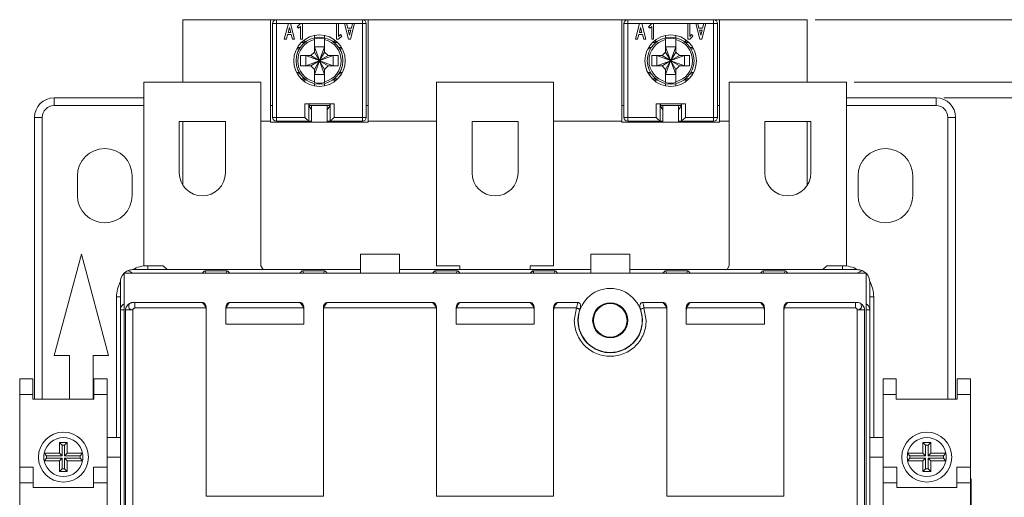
# Model space of a CAD drawing. Header units: millimetres. Extents: x 0 to 841, y 0 to 594.
# Tile 4 of 11: x 110 to 236, y 427 to 488. Entities that reach past the tile are written whole.
import ezdxf

# ---------------------------------------------------------------- set-up
doc = ezdxf.new("R2010")
doc.units = ezdxf.units.MM
doc.styles.add('SLDTEXTSTYLE3', font='TXT', dxfattribs={"width": 0.75})
doc.dimstyles.new('SLDDIMSTYLE0', dxfattribs={"dimtxt": 5.820833, "dimasz": 6, "dimexe": 0, "dimexo": 0.0625, "dimgap": 1.455208, "dimtad": 1, "dimdec": 1, "dimrnd": 1e-09, "dimzin": 12, "dimdsep": 46, "dimtxsty": 'SLDTEXTSTYLE3', "dimblk1": 'CLOSED', "dimblk2": 'CLOSED', "dimsah": 1, "dimcen": 0.09, "dimadec": 0, "dimazin": 3, "dimtfac": 1, "dimtdec": 1, "dimtofl": 0, "dimtmove": 0, "dimatfit": 3, "dimldrblk": 'CLOSED', "dimfxl": 0, "dimfrac": 2, "dimtolj": 1, "dimtzin": 12, "dimarcsym": 0})

# ---------------------------------------------------------------- blocks, each defined once
blk = doc.blocks.new('_CLOSED')
at = {"color": 0, "linetype": 'ByBlock', "lineweight": -2}
for p, q in [((-1, 0.166667), (0, 0)), ((-1, 0.166667), (-1, -0.166667)), ((0, 0), (-1, -0.166667)), ((0, 0), (-1, 0))]:
    blk.add_line(p, q, dxfattribs=at)
blk = doc.blocks.new('_D')
at = {"color": 7, "linetype": 'Continuous', "lineweight": 0}
for p, q in [((212.26, 487.76), (304.36, 487.76)), ((303.36, 487.76), (303.36, 325.76)), ((285.17, 428.27), (285.17, 429.45)), ((285.17, 429.45), (294.42, 429.45)), ((294.42, 429.45), (294.42, 428.27)), ((285.17, 405.97), (285.17, 404.79)), ((294.42, 404.79), (294.42, 405.97)), ((285.17, 404.79), (294.42, 404.79)), ((217.26, 325.76), (304.36, 325.76))]:
    blk.add_line(p, q, dxfattribs=at)
at = {"color": 7, "linetype": 'Continuous', "lineweight": 0, "xscale": 6, "yscale": 6}
for p, rotation in [((303.36, 487.76, -78.65), 90.0000000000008), ((303.36, 325.76, -78.65), 270.0000000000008)]:
    blk.add_blockref('_CLOSED', p, dxfattribs=dict(at, rotation=rotation))
at = {"color": 7, "linetype": 'Continuous', "lineweight": 0, "char_height": 5.821, "attachment_point": 1, "rotation": 90, "style": 'SLDTEXTSTYLE3'}
for s, insert in [('6.378', (286.92, 407.45, -78.65)), ('162', (295.86, 408.31, -78.65))]:
    blk.add_mtext(s, dxfattribs=dict(at, insert=insert))
blk = doc.blocks.new('_D_1')
at = {"color": 7, "linetype": 'Continuous', "lineweight": 0}
for p, q in [((217.26, 479.76), (280.36, 479.76)), ((279.36, 479.76), (279.36, 325.76)), ((261.17, 424.23), (261.17, 425.41)), ((261.17, 425.41), (270.42, 425.41)), ((270.42, 425.41), (270.42, 424.23)), ((261.17, 401.93), (261.17, 400.75)), ((270.42, 400.75), (270.42, 401.93)), ((261.17, 400.75), (270.42, 400.75)), ((217.26, 325.76), (280.36, 325.76))]:
    blk.add_line(p, q, dxfattribs=at)
at = {"color": 7, "linetype": 'Continuous', "lineweight": 0, "xscale": 6, "yscale": 6}
for p, rotation in [((279.36, 479.76, -78.65), 90.00000000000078), ((279.36, 325.76, -78.65), 270.0000000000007)]:
    blk.add_blockref('_CLOSED', p, dxfattribs=dict(at, rotation=rotation))
at = {"color": 7, "linetype": 'Continuous', "lineweight": 0, "char_height": 5.821, "attachment_point": 1, "rotation": 90, "style": 'SLDTEXTSTYLE3'}
for s, insert in [('6.063', (262.92, 403.41, -78.65)), ('154', (271.86, 404.27, -78.65))]:
    blk.add_mtext(s, dxfattribs=dict(at, insert=insert))
blk = doc.blocks.new('_D_2')
at = {"color": 7, "linetype": 'Continuous', "lineweight": 0}
for p, q in [((228.76, 477.76), (256.36, 477.76)), ((255.36, 477.76), (255.36, 327.76)), ((237.17, 424.23), (237.17, 425.41)), ((237.17, 425.41), (246.42, 425.41)), ((246.42, 425.41), (246.42, 424.23)), ((237.17, 401.93), (237.17, 400.75)), ((246.42, 400.75), (246.42, 401.93)), ((237.17, 400.75), (246.42, 400.75)), ((228.76, 327.76), (256.36, 327.76))]:
    blk.add_line(p, q, dxfattribs=at)
at = {"color": 7, "linetype": 'Continuous', "lineweight": 0, "xscale": 6, "yscale": 6}
for p, rotation in [((255.36, 477.76, -78.65), 90.0000000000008), ((255.36, 327.76, -78.65), 270.0000000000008)]:
    blk.add_blockref('_CLOSED', p, dxfattribs=dict(at, rotation=rotation))
at = {"color": 7, "linetype": 'Continuous', "lineweight": 0, "char_height": 5.821, "attachment_point": 1, "rotation": 90, "style": 'SLDTEXTSTYLE3'}
for s, insert in [('5.906', (238.92, 403.41, -78.65)), ('150', (247.86, 404.27, -78.65))]:
    blk.add_mtext(s, dxfattribs=dict(at, insert=insert))

msp = doc.modelspace()

# ---------------------------------------------------------------- linework, layer by layer
at = {"color": 7, "linetype": 'Continuous', "lineweight": 15}
for p, q in [((131.26, 487.76), (142.51, 487.76)), ((131.26, 479.76), (131.26, 487.76)), ((142.51, 487.76), (142.51, 474.76)), ((142.51, 487.76), (143.26, 487.76)), ((143.26, 487.26), (142.76, 487.26)), ((142.76, 487.26), (142.76, 475.26)), ((143.26, 487.76), (143.26, 487.26)), ((154.26, 487.76), (143.26, 487.76)), ((143.26, 487.26), (144.78, 487.26)), ((143.26, 487.26), (143.26, 475.26)), ((144.26, 485.26), (144.78, 487.26)), ((144.78, 487.26), (145.04, 487.26)), ((145.04, 487.26), (145.56, 485.26)), ((145.04, 487.26), (146.32, 487.26)), ((146.32, 487.26), (145.91, 486.85)), ((146.09, 486.67), (146.32, 486.91)), ((146.32, 487.26), (146.57, 487.26)), ((146.32, 486.91), (146.32, 485.26)), ((146.57, 487.26), (146.57, 485.26)), ((150.95, 487.26), (146.57, 487.26)), ((150.95, 485.26), (150.95, 487.26)), ((150.95, 487.26), (151.2, 487.26)), ((151.2, 487.26), (151.2, 485.61)), ((151.96, 487.26), (151.2, 487.26)), ((152.48, 485.26), (151.96, 487.26)), ((151.96, 487.26), (152.22, 487.26)), ((152.38, 486.66), (152.22, 487.26)), ((152.22, 487.26), (153, 487.26)), ((153.26, 487.26), (152.74, 485.26)), ((153, 487.26), (152.85, 486.66)), ((153, 487.26), (153.26, 487.26)), ((154.26, 487.26), (153.26, 487.26)), ((154.26, 487.76), (155.01, 487.76)), ((154.26, 487.26), (154.26, 487.76)), ((154.26, 475.26), (154.26, 487.26)), ((154.76, 487.26), (154.26, 487.26)), ((154.76, 475.26), (154.76, 487.26)), ((155.01, 487.76), (187.51, 487.76)), ((155.01, 474.76), (155.01, 487.76)), ((187.51, 487.76), (187.51, 474.76)), ((187.51, 487.76), (188.26, 487.76)), ((188.26, 487.26), (187.76, 487.26)), ((187.76, 487.26), (187.76, 475.26)), ((188.26, 487.76), (188.26, 487.26)), ((199.26, 487.76), (188.26, 487.76)), ((188.26, 487.26), (188.26, 475.26)), ((188.26, 487.26), (189.78, 487.26)), ((189.26, 485.26), (189.78, 487.26)), ((189.78, 487.26), (190.04, 487.26)), ((190.04, 487.26), (190.56, 485.26)), ((190.04, 487.26), (191.32, 487.26)), ((191.32, 487.26), (190.91, 486.85)), ((191.09, 486.67), (191.32, 486.91)), ((191.32, 487.26), (191.57, 487.26)), ((191.32, 486.91), (191.32, 485.26)), ((191.57, 487.26), (191.57, 485.26)), ((195.95, 487.26), (191.57, 487.26)), ((195.95, 487.26), (196.2, 487.26)), ((195.95, 485.26), (195.95, 487.26)), ((196.2, 487.26), (196.2, 485.61)), ((196.96, 487.26), (196.2, 487.26)), ((197.48, 485.26), (196.96, 487.26)), ((196.96, 487.26), (197.22, 487.26)), ((197.38, 486.66), (197.22, 487.26)), ((197.22, 487.26), (198, 487.26)), ((198.26, 487.26), (197.74, 485.26)), ((198, 487.26), (197.85, 486.66)), ((198, 487.26), (198.26, 487.26)), ((199.26, 487.26), (198.26, 487.26)), ((199.26, 487.26), (199.26, 487.76)), ((199.26, 487.76), (200.01, 487.76)), ((199.26, 475.26), (199.26, 487.26)), ((199.76, 487.26), (199.26, 487.26)), ((199.76, 475.26), (199.76, 487.26)), ((200.01, 487.76), (211.26, 487.76)), ((200.01, 474.76), (200.01, 487.76)), ((211.26, 487.76), (211.26, 479.76)), ((144.68, 485.86), (144.52, 485.26)), ((145.15, 485.86), (144.68, 485.86)), ((144.74, 486.11), (144.91, 486.76)), ((145.08, 486.11), (144.74, 486.11)), ((144.91, 486.76), (145.08, 486.11)), ((145.3, 485.26), (145.15, 485.86)), ((145.91, 486.85), (146.09, 486.67)), ((151.2, 485.61), (151.44, 485.85)), ((151.61, 485.67), (151.2, 485.26)), ((151.44, 485.85), (151.61, 485.67)), ((152.85, 486.66), (152.38, 486.66)), ((152.44, 486.41), (152.78, 486.41)), ((152.61, 485.76), (152.44, 486.41)), ((152.78, 486.41), (152.61, 485.76)), ((189.68, 485.86), (189.52, 485.26)), ((190.15, 485.86), (189.68, 485.86)), ((189.74, 486.11), (189.91, 486.76)), ((190.08, 486.11), (189.74, 486.11)), ((189.91, 486.76), (190.08, 486.11)), ((190.3, 485.26), (190.15, 485.86)), ((190.91, 486.85), (191.09, 486.67)), ((196.2, 485.61), (196.44, 485.85)), ((196.61, 485.67), (196.2, 485.26)), ((196.44, 485.85), (196.61, 485.67)), ((197.85, 486.66), (197.38, 486.66)), ((197.44, 486.41), (197.78, 486.41)), ((197.61, 485.76), (197.44, 486.41)), ((197.78, 486.41), (197.61, 485.76)), ((144.52, 485.26), (144.26, 485.26)), ((145.56, 485.26), (145.3, 485.26)), ((146.32, 485.26), (146.57, 485.26)), ((146.61, 485.01), (146.83, 485.01)), ((148.11, 485.22), (148.11, 485.31)), ((148.11, 483.62), (148.11, 485.22)), ((149.41, 485.31), (149.41, 485.22)), ((149.41, 483.62), (149.41, 485.22)), ((150.69, 485.01), (150.92, 485.01)), ((151.2, 485.26), (150.95, 485.26)), ((152.74, 485.26), (152.48, 485.26)), ((189.52, 485.26), (189.26, 485.26)), ((190.56, 485.26), (190.3, 485.26)), ((191.32, 485.26), (191.57, 485.26)), ((191.61, 485.01), (191.83, 485.01)), ((193.11, 485.22), (193.11, 485.31)), ((193.11, 483.62), (193.11, 485.22)), ((194.41, 485.31), (194.41, 485.22)), ((194.41, 483.62), (194.41, 485.22)), ((195.69, 485.01), (195.92, 485.01)), ((196.2, 485.26), (195.95, 485.26)), ((197.74, 485.26), (197.48, 485.26)), ((146.16, 484.01), (145.82, 484.01)), ((147.65, 483.16), (146.35, 483.16)), ((146.35, 483.16), (146.35, 481.86)), ((147, 483.16), (147, 481.86)), ((147, 483.16), (148.74, 482.52)), ((148.11, 483.62), (147.65, 483.16)), ((148.74, 482.53), (147.65, 483.16)), ((148.75, 482.54), (148.11, 484.27)), ((149.41, 484.27), (148.11, 484.27)), ((148.74, 482.53), (148.11, 483.62)), ((149.41, 484.27), (148.77, 482.54)), ((149.41, 483.62), (148.78, 482.53)), ((149.87, 483.16), (148.78, 482.53)), ((150.52, 483.16), (148.79, 482.52)), ((149.87, 483.16), (149.41, 483.62)), ((151.17, 483.16), (149.87, 483.16)), ((150.52, 483.16), (150.52, 481.86)), ((151.17, 481.86), (151.17, 483.16)), ((151.7, 484.01), (151.36, 484.01)), ((191.16, 484.01), (190.82, 484.01)), ((191.35, 483.16), (191.35, 481.86)), ((192.65, 483.16), (191.35, 483.16)), ((192, 483.16), (192, 481.86)), ((192, 483.16), (193.74, 482.52)), ((193.11, 483.62), (192.65, 483.16)), ((193.74, 482.53), (192.65, 483.16)), ((193.75, 482.54), (193.11, 484.27)), ((194.41, 484.27), (193.11, 484.27)), ((193.74, 482.53), (193.11, 483.62)), ((194.41, 484.27), (193.77, 482.54)), ((194.41, 483.62), (193.78, 482.53)), ((194.87, 483.16), (193.78, 482.53)), ((195.52, 483.16), (193.79, 482.52)), ((194.87, 483.16), (194.41, 483.62)), ((196.17, 483.16), (194.87, 483.16)), ((195.52, 483.16), (195.52, 481.86)), ((196.17, 481.86), (196.17, 483.16)), ((196.7, 484.01), (196.36, 484.01)), ((146.35, 481.86), (147.65, 481.86)), ((148.74, 482.5), (147, 481.86)), ((148.74, 482.49), (147.65, 481.86)), ((147.65, 481.86), (148.11, 481.4)), ((148.11, 480.75), (148.75, 482.49)), ((148.11, 481.4), (148.74, 482.49)), ((148.75, 482.54), (148.74, 482.53)), ((148.74, 482.53), (148.74, 482.52)), ((148.74, 482.52), (148.74, 482.5)), ((148.74, 482.5), (148.74, 482.49)), ((148.74, 482.49), (148.75, 482.49)), ((148.77, 482.54), (148.75, 482.54)), ((148.75, 482.49), (148.77, 482.49)), ((148.78, 482.53), (148.77, 482.54)), ((149.41, 480.75), (148.77, 482.49)), ((148.77, 482.49), (148.78, 482.49)), ((148.79, 482.52), (148.78, 482.53)), ((148.78, 482.49), (148.79, 482.5)), ((149.87, 481.86), (148.78, 482.49)), ((149.41, 481.4), (148.78, 482.49)), ((148.79, 482.5), (148.79, 482.52)), ((150.52, 481.86), (148.79, 482.5)), ((149.41, 481.4), (149.87, 481.86)), ((149.87, 481.86), (151.17, 481.86)), ((191.35, 481.86), (192.65, 481.86)), ((193.74, 482.5), (192, 481.86)), ((193.74, 482.49), (192.65, 481.86)), ((192.65, 481.86), (193.11, 481.4)), ((193.11, 480.75), (193.75, 482.49)), ((193.11, 481.4), (193.74, 482.49)), ((193.75, 482.54), (193.74, 482.53)), ((193.74, 482.53), (193.74, 482.52)), ((193.74, 482.52), (193.74, 482.5)), ((193.74, 482.5), (193.74, 482.49)), ((193.74, 482.49), (193.75, 482.49)), ((193.77, 482.54), (193.75, 482.54)), ((193.75, 482.49), (193.77, 482.49)), ((193.78, 482.53), (193.77, 482.54)), ((194.41, 480.75), (193.77, 482.49)), ((193.77, 482.49), (193.78, 482.49)), ((193.79, 482.52), (193.78, 482.53)), ((193.78, 482.49), (193.79, 482.5)), ((194.87, 481.86), (193.78, 482.49)), ((194.41, 481.4), (193.78, 482.49)), ((193.79, 482.5), (193.79, 482.52)), ((195.52, 481.86), (193.79, 482.5)), ((194.41, 481.4), (194.87, 481.86)), ((194.87, 481.86), (196.17, 481.86)), ((145.82, 481.01), (146.16, 481.01)), ((148.11, 481.4), (148.11, 479.81)), ((149.41, 480.75), (148.11, 480.75)), ((149.41, 479.81), (149.41, 481.4)), ((151.36, 481.01), (151.7, 481.01)), ((190.82, 481.01), (191.16, 481.01)), ((193.11, 481.4), (193.11, 479.81)), ((194.41, 480.75), (193.11, 480.75)), ((194.41, 479.81), (194.41, 481.4)), ((196.36, 481.01), (196.7, 481.01)), ((126.26, 456.26), (126.26, 479.76)), ((126.26, 479.76), (141.26, 479.76)), ((141.26, 479.76), (141.26, 456.26)), ((146.83, 480.01), (146.61, 480.01)), ((148.11, 479.71), (148.11, 479.81)), ((149.41, 479.81), (149.41, 479.71)), ((150.92, 480.01), (150.69, 480.01)), ((163.76, 456.26), (163.76, 479.76)), ((163.76, 479.76), (178.76, 479.76)), ((178.76, 479.76), (178.76, 456.26)), ((191.83, 480.01), (191.61, 480.01)), ((193.11, 479.71), (193.11, 479.81)), ((194.41, 479.81), (194.41, 479.71)), ((195.92, 480.01), (195.69, 480.01)), ((201.26, 479.76), (201.26, 456.26)), ((216.26, 479.76), (201.26, 479.76)), ((216.26, 456.26), (216.26, 479.76)), ((114.76, 476.76), (114.76, 477.76)), ((114.76, 477.76), (126.26, 477.76)), ((146.89, 475.26), (146.89, 477.01)), ((150.64, 477.01), (146.89, 477.01)), ((147.39, 474.76), (147.39, 477.01)), ((147.43, 477.01), (147.43, 476.71)), ((150.09, 476.71), (150.09, 477.01)), ((150.14, 477.01), (150.14, 474.76)), ((150.64, 477.01), (150.64, 475.26)), ((191.89, 475.26), (191.89, 477.01)), ((195.64, 477.01), (191.89, 477.01)), ((192.39, 474.76), (192.39, 477.01)), ((192.43, 477.01), (192.43, 476.71)), ((195.09, 476.71), (195.09, 477.01)), ((195.14, 477.01), (195.14, 474.76)), ((195.64, 477.01), (195.64, 475.26)), ((216.26, 477.76), (227.76, 477.76)), ((227.76, 477.76), (227.76, 476.76)), ((142.51, 476.76), (142.76, 476.76)), ((147.43, 476.76), (147.76, 476.76)), ((147.43, 476.71), (147.76, 476.22)), ((147.76, 476.76), (147.76, 474.66)), ((149.76, 476.76), (147.76, 476.76)), ((149.76, 474.66), (149.76, 476.76)), ((149.76, 476.76), (150.09, 476.76)), ((149.76, 476.22), (150.09, 476.71)), ((154.76, 476.76), (155.01, 476.76)), ((187.76, 476.76), (187.51, 476.76)), ((192.43, 476.76), (192.76, 476.76)), ((192.43, 476.71), (192.76, 476.22)), ((192.76, 476.76), (194.76, 476.76)), ((192.76, 474.66), (192.76, 476.76)), ((194.76, 476.76), (194.76, 474.66)), ((194.76, 476.76), (195.09, 476.76)), ((194.76, 476.22), (195.09, 476.71)), ((200.01, 476.76), (199.76, 476.76)), ((112.26, 439.16), (112.26, 475.26)), ((113.26, 475.26), (112.26, 475.26)), ((130.81, 474.71), (136.71, 474.71)), ((130.81, 468.16), (130.81, 474.71)), ((131.26, 466.59), (131.26, 474.71)), ((136.71, 474.71), (136.71, 468.16)), ((142.51, 474.76), (141.26, 474.76)), ((142.51, 474.66), (142.51, 474.76)), ((155.01, 474.66), (142.51, 474.66)), ((142.76, 475.26), (143.26, 475.26)), ((143.26, 475.26), (146.89, 475.26)), ((143.26, 475.26), (143.26, 474.76)), ((143.26, 474.76), (147.39, 474.76)), ((147.39, 474.76), (147.39, 474.76)), ((147.76, 474.76), (147.39, 474.76)), ((150.14, 474.76), (149.76, 474.76)), ((150.14, 474.76), (150.14, 474.76)), ((150.14, 474.76), (154.26, 474.76)), ((150.64, 475.26), (154.26, 475.26)), ((154.26, 474.76), (154.26, 475.26)), ((154.26, 475.26), (154.76, 475.26)), ((163.76, 474.76), (155.01, 474.76)), ((155.01, 474.76), (155.01, 474.66)), ((168.31, 474.71), (174.21, 474.71)), ((168.31, 468.16), (168.31, 474.71)), ((174.21, 474.71), (174.21, 468.16)), ((187.51, 474.76), (178.76, 474.76)), ((187.51, 474.76), (187.51, 474.66)), ((200.01, 474.66), (187.51, 474.66)), ((187.76, 475.26), (188.26, 475.26)), ((188.26, 475.26), (191.89, 475.26)), ((188.26, 475.26), (188.26, 474.76)), ((188.26, 474.76), (192.39, 474.76)), ((192.39, 474.76), (192.39, 474.76)), ((192.76, 474.76), (192.39, 474.76)), ((195.14, 474.76), (194.76, 474.76)), ((195.14, 474.76), (195.14, 474.76)), ((195.14, 474.76), (199.26, 474.76)), ((195.64, 475.26), (199.26, 475.26)), ((199.26, 474.76), (199.26, 475.26)), ((199.26, 475.26), (199.76, 475.26)), ((200.01, 474.66), (200.01, 474.76)), ((201.26, 474.76), (200.01, 474.76)), ((211.71, 474.71), (205.81, 474.71)), ((205.81, 474.71), (205.81, 468.16)), ((211.26, 466.59), (211.26, 474.71)), ((211.71, 468.16), (211.71, 474.71)), ((229.26, 475.26), (230.26, 475.26)), ((230.26, 475.26), (230.26, 439.16)), ((117.76, 467.76), (117.76, 465.26)), ((124.76, 465.26), (124.76, 467.76)), ((217.76, 467.76), (217.76, 465.26)), ((224.76, 465.26), (224.76, 467.76)), ((114.78, 444.76), (118.26, 457.76)), ((118.26, 457.76), (121.75, 444.76)), ((154.01, 457.76), (154.01, 455.29)), ((159.01, 457.76), (154.01, 457.76)), ((159.01, 455.29), (159.01, 457.76)), ((188.51, 457.76), (183.51, 457.76)), ((183.51, 457.76), (183.51, 455.29)), ((188.51, 457.76), (188.51, 455.29)), ((154.01, 455.76), (124.86, 455.76)), ((128.76, 456.26), (126.26, 456.26)), ((129.26, 455.76), (128.76, 456.26)), ((136.96, 455.62), (134.06, 455.62)), ((141.26, 456.26), (141.56, 455.76)), ((149.46, 455.62), (146.56, 455.62)), ((159.01, 455.76), (183.51, 455.76)), ((163.56, 455.62), (166.46, 455.62)), ((166.76, 456.26), (163.76, 456.26)), ((166.76, 455.76), (166.76, 456.26)), ((175.76, 456.26), (175.76, 455.76)), ((178.76, 456.26), (175.76, 456.26)), ((176.06, 455.62), (178.96, 455.62)), ((188.51, 455.76), (217.66, 455.76)), ((193.06, 455.62), (195.96, 455.62)), ((201.26, 456.26), (200.97, 455.76)), ((205.56, 455.62), (208.46, 455.62)), ((213.26, 455.76), (213.76, 456.26)), ((213.76, 456.26), (216.26, 456.26)), ((123.26, 450.6), (123.26, 454.16)), ((123.73, 455.29), (123.73, 350.23)), ((218.79, 455.29), (123.73, 455.29)), ((218.79, 350.23), (218.79, 455.29)), ((219.26, 454.16), (219.26, 450.6)), ((122.76, 452.26), (122.76, 434.26)), ((125.05, 451.56), (125.11, 451.55)), ((125.05, 451.56), (125.05, 451.56)), ((133.76, 451.56), (125.05, 451.56)), ((133.76, 451.55), (125.11, 451.55)), ((133.76, 451.55), (133.76, 451.56)), ((137.26, 451.56), (137.26, 451.55)), ((146.26, 451.56), (137.26, 451.56)), ((137.26, 451.55), (146.26, 451.55)), ((146.26, 451.55), (146.26, 451.56)), ((149.76, 451.55), (149.76, 451.56)), ((163.26, 451.56), (149.76, 451.56)), ((163.26, 451.55), (149.76, 451.55)), ((163.26, 451.55), (163.26, 451.56)), ((166.76, 451.56), (166.76, 451.55)), ((175.76, 451.56), (166.76, 451.56)), ((166.76, 451.55), (175.76, 451.55)), ((175.76, 451.55), (175.76, 451.56)), ((179.26, 451.55), (179.26, 451.56)), ((181.84, 451.56), (179.26, 451.56)), ((181.84, 451.55), (179.26, 451.55)), ((181.84, 451.55), (181.84, 451.56)), ((190.18, 451.56), (190.18, 451.55)), ((192.76, 451.56), (190.18, 451.56)), ((192.76, 451.55), (190.18, 451.55)), ((192.76, 451.55), (192.76, 451.56)), ((196.26, 451.56), (196.26, 451.55)), ((205.26, 451.56), (196.26, 451.56)), ((196.26, 451.55), (205.26, 451.55)), ((205.26, 451.55), (205.26, 451.56)), ((208.76, 451.56), (208.76, 451.55)), ((217.47, 451.56), (208.76, 451.56)), ((208.76, 451.55), (217.41, 451.55)), ((217.41, 451.55), (217.47, 451.56)), ((217.41, 450.85), (217.41, 451.55)), ((217.47, 451.56), (217.48, 451.56)), ((219.76, 434.26), (219.76, 452.26)), ((123.27, 450.6), (123.26, 450.6)), ((123.26, 450.6), (123.26, 354.92)), ((123.29, 450.75), (123.27, 450.6)), ((123.93, 450.6), (123.93, 354.92)), ((124.86, 450.6), (123.93, 450.6)), ((124.86, 450.6), (124.86, 354.92)), ((134.22, 450.85), (125.11, 450.85)), ((134.26, 450.55), (134.26, 450.85)), ((134.26, 426.76), (134.26, 450.55)), ((136.76, 450.85), (136.76, 450.55)), ((136.76, 450.55), (136.76, 448.76)), ((146.72, 450.85), (136.81, 450.85)), ((146.76, 450.85), (146.76, 450.55)), ((146.76, 450.55), (146.76, 448.76)), ((149.26, 450.85), (149.26, 450.55)), ((149.26, 450.55), (149.26, 426.76)), ((163.72, 450.85), (149.31, 450.85)), ((163.76, 450.85), (163.76, 450.55)), ((163.76, 426.76), (163.76, 450.55)), ((166.26, 450.85), (166.26, 450.55)), ((166.26, 450.55), (166.26, 448.76)), ((176.22, 450.85), (166.31, 450.85)), ((176.26, 450.85), (176.26, 450.55)), ((176.26, 450.55), (176.26, 448.76)), ((178.76, 450.55), (178.76, 450.85)), ((178.76, 450.55), (178.76, 426.76)), ((181.69, 450.85), (178.81, 450.85)), ((181.41, 449.26), (181.69, 450.85)), ((193.22, 450.85), (190.33, 450.85)), ((190.33, 450.85), (190.61, 449.26)), ((193.26, 450.85), (193.26, 450.55)), ((193.26, 426.76), (193.26, 450.55)), ((195.76, 450.85), (195.76, 450.55)), ((195.76, 450.55), (195.76, 448.76)), ((195.81, 450.85), (205.72, 450.85)), ((205.76, 450.85), (205.76, 450.55)), ((205.76, 450.55), (205.76, 448.76)), ((208.26, 450.55), (208.26, 450.85)), ((208.26, 450.55), (208.26, 426.76)), ((217.41, 450.85), (208.31, 450.85)), ((217.66, 450.6), (217.66, 354.92)), ((218.6, 450.6), (217.66, 450.6)), ((218.6, 354.92), (218.6, 450.6)), ((219.26, 450.6), (219.24, 450.75)), ((219.26, 450.6), (219.26, 450.6)), ((219.26, 450.6), (219.26, 354.92)), ((136.76, 448.76), (146.76, 448.76)), ((176.26, 448.76), (166.26, 448.76)), ((205.76, 448.76), (195.76, 448.76)), ((116.76, 444.76), (114.78, 444.76)), ((116.76, 439.16), (116.76, 444.76)), ((119.76, 444.76), (119.76, 439.16)), ((121.75, 444.76), (119.76, 444.76)), ((110.36, 441.76), (112.06, 441.76)), ((110.36, 439.76), (110.36, 441.76)), ((112.06, 441.76), (112.06, 439.76)), ((119.86, 441.76), (121.56, 441.76)), ((119.86, 439.76), (119.86, 441.76)), ((121.56, 441.76), (121.56, 439.76)), ((220.96, 441.76), (222.66, 441.76)), ((220.96, 439.76), (220.96, 441.76)), ((222.66, 441.76), (222.66, 439.76)), ((230.46, 441.76), (232.16, 441.76)), ((230.46, 439.76), (230.46, 441.76)), ((232.16, 441.76), (232.16, 439.76)), ((112.06, 439.76), (110.36, 439.76)), ((110.36, 430.46), (110.36, 439.76)), ((112.06, 439.16), (112.06, 439.76)), ((112.06, 439.16), (119.86, 439.16)), ((121.56, 439.76), (119.86, 439.76)), ((119.86, 439.16), (119.86, 439.76)), ((121.56, 431.76), (121.56, 439.76)), ((222.66, 439.76), (220.96, 439.76)), ((220.96, 431.76), (220.96, 439.76)), ((222.66, 439.16), (222.66, 439.76)), ((230.46, 439.16), (222.66, 439.16)), ((230.46, 439.16), (230.46, 439.76)), ((232.16, 439.76), (230.46, 439.76)), ((232.16, 430.46), (232.16, 439.76)), ((121.56, 434.26), (123.26, 434.26)), ((220.96, 434.26), (219.26, 434.26)), ((115.81, 433.27), (115.46, 433.61)), ((115.46, 433.61), (116.46, 433.61)), ((115.46, 432.26), (115.46, 433.61)), ((115.81, 433.27), (116.12, 433.27)), ((115.81, 431.92), (115.81, 433.27)), ((116.12, 433.27), (116.46, 433.61)), ((116.12, 433.27), (116.12, 431.92)), ((116.46, 433.61), (116.46, 432.26)), ((227.06, 433.61), (226.06, 433.61)), ((226.06, 433.61), (226.06, 432.26)), ((226.41, 433.27), (226.06, 433.61)), ((226.72, 433.27), (226.41, 433.27)), ((226.41, 433.27), (226.41, 431.92)), ((226.72, 433.27), (227.06, 433.61)), ((226.72, 431.92), (226.72, 433.27)), ((227.06, 432.26), (227.06, 433.61)), ((113.81, 431.92), (113.51, 432.26)), ((113.51, 432.26), (115.46, 432.26)), ((113.81, 431.61), (113.51, 431.26)), ((113.81, 431.92), (115.81, 431.92)), ((115.81, 431.61), (113.81, 431.61)), ((115.81, 431.92), (115.46, 432.26)), ((115.81, 431.61), (115.46, 431.26)), ((115.81, 430.26), (115.81, 431.61)), ((116.12, 431.92), (116.46, 432.26)), ((116.12, 431.92), (118.11, 431.92)), ((116.12, 431.61), (116.12, 430.26)), ((116.12, 431.61), (116.46, 431.26)), ((118.11, 431.61), (116.12, 431.61)), ((116.46, 432.26), (118.41, 432.26)), ((118.11, 431.92), (118.41, 432.26)), ((118.11, 431.61), (118.41, 431.26)), ((121.56, 431.76), (121.56, 430.46)), ((123.26, 431.76), (121.56, 431.76)), ((220.96, 431.76), (219.26, 431.76)), ((220.96, 431.76), (220.96, 430.46)), ((224.41, 431.92), (224.11, 432.26)), ((226.06, 432.26), (224.11, 432.26)), ((224.41, 431.61), (224.11, 431.26)), ((226.41, 431.92), (224.41, 431.92)), ((224.41, 431.61), (226.41, 431.61)), ((226.41, 431.92), (226.06, 432.26)), ((226.41, 431.61), (226.06, 431.26)), ((226.41, 431.61), (226.41, 430.26)), ((226.72, 431.92), (227.06, 432.26)), ((228.71, 431.92), (226.72, 431.92)), ((226.72, 430.26), (226.72, 431.61)), ((226.72, 431.61), (227.06, 431.26)), ((226.72, 431.61), (228.71, 431.61)), ((229.01, 432.26), (227.06, 432.26)), ((228.71, 431.92), (229.01, 432.26)), ((228.71, 431.61), (229.01, 431.26)), ((110.36, 430.46), (112.11, 430.46)), ((110.36, 428.46), (110.36, 430.46)), ((112.11, 430.46), (112.11, 428.46)), ((115.46, 431.26), (113.51, 431.26)), ((115.46, 429.91), (115.46, 431.26)), ((115.81, 430.26), (115.46, 429.91)), ((116.12, 430.26), (115.81, 430.26)), ((116.12, 430.26), (116.46, 429.91)), ((116.46, 431.26), (116.46, 429.91)), ((118.41, 431.26), (116.46, 431.26)), ((119.81, 430.46), (121.56, 430.46)), ((119.81, 428.46), (119.81, 430.46)), ((121.56, 430.46), (121.56, 428.46)), ((220.96, 430.46), (222.71, 430.46)), ((220.96, 428.46), (220.96, 430.46)), ((222.71, 430.46), (222.71, 428.46)), ((224.11, 431.26), (226.06, 431.26)), ((226.06, 431.26), (226.06, 429.91)), ((226.41, 430.26), (226.06, 429.91)), ((226.41, 430.26), (226.72, 430.26)), ((226.72, 430.26), (227.06, 429.91)), ((227.06, 429.91), (227.06, 431.26)), ((227.06, 431.26), (229.01, 431.26)), ((230.41, 428.46), (230.41, 430.46)), ((230.41, 430.46), (232.16, 430.46)), ((232.16, 430.46), (232.16, 428.46)), ((116.46, 429.91), (115.46, 429.91)), ((226.06, 429.91), (227.06, 429.91)), ((232.26, 428.96), (232.16, 428.96)), ((232.26, 428.96), (232.26, 427.96)), ((112.11, 428.46), (110.36, 428.46)), ((110.36, 428.46), (110.36, 377.06)), ((112.11, 427.86), (112.11, 428.46)), ((112.11, 427.86), (119.81, 427.86)), ((119.81, 427.86), (119.81, 428.46)), ((121.56, 428.46), (119.81, 428.46)), ((121.56, 377.06), (121.56, 428.46)), ((222.71, 428.46), (220.96, 428.46)), ((220.96, 428.46), (220.96, 377.06)), ((222.71, 427.86), (222.71, 428.46)), ((230.41, 427.86), (222.71, 427.86)), ((230.41, 427.86), (230.41, 428.46)), ((232.16, 428.46), (230.41, 428.46)), ((232.16, 377.06), (232.16, 428.46)), ((232.26, 427.96), (232.16, 427.96)), ((232.26, 427.96), (232.26, 380.06)), ((149.26, 426.76), (134.26, 426.76)), ((178.76, 426.76), (163.76, 426.76)), ((208.26, 426.76), (193.26, 426.76))]:
    msp.add_line(p, q, dxfattribs=at)
at = {"color": 8, "linetype": 'Continuous', "lineweight": 15}
for p, q in [((148.11, 485.44), (148.11, 485.75)), ((149.41, 485.44), (149.41, 485.75)), ((193.11, 485.75), (193.11, 485.44)), ((194.41, 485.75), (194.41, 485.44)), ((146.86, 484.83), (146.42, 484.83)), ((151.11, 484.83), (150.66, 484.83)), ((191.86, 484.83), (191.42, 484.83)), ((196.11, 484.83), (195.66, 484.83)), ((145.92, 484.19), (146.28, 484.19)), ((151.25, 484.19), (151.6, 484.19)), ((190.92, 484.19), (191.28, 484.19)), ((196.25, 484.19), (196.6, 484.19)), ((146.28, 480.83), (145.92, 480.83)), ((151.6, 480.83), (151.25, 480.83)), ((191.28, 480.83), (190.92, 480.83)), ((196.6, 480.83), (196.25, 480.83)), ((146.42, 480.19), (146.86, 480.19)), ((148.11, 479.28), (148.11, 479.58)), ((149.41, 479.28), (149.41, 479.58)), ((150.66, 480.19), (151.11, 480.19)), ((191.42, 480.19), (191.86, 480.19)), ((193.11, 479.58), (193.11, 479.28)), ((194.41, 479.58), (194.41, 479.28)), ((195.66, 480.19), (196.11, 480.19)), ((114.76, 476.76), (126.26, 476.76)), ((216.26, 476.76), (227.76, 476.76)), ((113.26, 439.16), (113.26, 475.26)), ((229.26, 475.26), (229.26, 439.16)), ((126.76, 456.26), (126.76, 455.76)), ((215.76, 456.26), (215.76, 455.76)), ((122.76, 452.26), (123.26, 452.26)), ((219.76, 452.26), (219.26, 452.26)), ((123.73, 450.6), (123.27, 450.6)), ((219.26, 450.6), (218.79, 450.6))]:
    msp.add_line(p, q, dxfattribs=at)
at = {"color": 8, "linetype": 'Continuous', "lineweight": 15, "flags": 128}
for points in [[(146.89, 484.85), (146.89, 484.87), (146.89, 484.9), (146.88, 484.93), (146.87, 484.96), (146.86, 484.98), (146.85, 485), (146.84, 485.01), (146.83, 485.01)], [(150.64, 484.85), (150.64, 484.87), (150.64, 484.9), (150.65, 484.93), (150.65, 484.96), (150.66, 484.98), (150.67, 485), (150.68, 485.01), (150.69, 485.01)], [(191.89, 484.85), (191.89, 484.87), (191.89, 484.9), (191.88, 484.93), (191.87, 484.96), (191.86, 484.98), (191.85, 485), (191.84, 485.01), (191.83, 485.01)], [(195.64, 484.85), (195.64, 484.87), (195.64, 484.9), (195.65, 484.93), (195.65, 484.96), (195.66, 484.98), (195.67, 485), (195.68, 485.01), (195.69, 485.01)], [(146.89, 480.17), (146.89, 480.15), (146.89, 480.12), (146.88, 480.09), (146.87, 480.06), (146.86, 480.04), (146.85, 480.02), (146.84, 480.01), (146.83, 480.01)], [(150.64, 480.17), (150.64, 480.15), (150.64, 480.12), (150.65, 480.09), (150.65, 480.06), (150.66, 480.04), (150.67, 480.02), (150.68, 480.01), (150.69, 480.01)], [(191.89, 480.17), (191.89, 480.15), (191.89, 480.12), (191.88, 480.09), (191.87, 480.06), (191.86, 480.04), (191.85, 480.02), (191.84, 480.01), (191.83, 480.01)], [(195.64, 480.17), (195.64, 480.15), (195.64, 480.12), (195.65, 480.09), (195.65, 480.06), (195.66, 480.04), (195.67, 480.02), (195.68, 480.01), (195.69, 480.01)]]:
    msp.add_lwpolyline(points, dxfattribs=at)
at = {"color": 7, "linetype": 'Continuous', "lineweight": 15, "flags": 128}
for points in [[(146.89, 475.26), (146.98, 475.17), (147.07, 475.08), (147.16, 474.99), (147.23, 474.92), (147.29, 474.85), (147.34, 474.81), (147.37, 474.78), (147.39, 474.76)], [(150.64, 475.26), (150.55, 475.17), (150.45, 475.08), (150.37, 474.99), (150.29, 474.92), (150.23, 474.85), (150.18, 474.81), (150.15, 474.78), (150.14, 474.76)], [(191.89, 475.26), (191.98, 475.17), (192.07, 475.08), (192.16, 474.99), (192.23, 474.92), (192.29, 474.85), (192.34, 474.81), (192.37, 474.78), (192.39, 474.76)], [(195.64, 475.26), (195.55, 475.17), (195.45, 475.08), (195.37, 474.99), (195.29, 474.92), (195.23, 474.85), (195.18, 474.81), (195.15, 474.78), (195.14, 474.76)], [(123.28, 450.75), (123.27, 450.71), (123.26, 450.6)], [(182.12, 450.69), (182.09, 450.7), (182.05, 450.72), (182.01, 450.73), (181.95, 450.75), (181.89, 450.77), (181.83, 450.8), (181.76, 450.82), (181.69, 450.85)], [(190.33, 450.85), (190.26, 450.82), (190.2, 450.8), (190.13, 450.77), (190.07, 450.75), (190.02, 450.73), (189.97, 450.72), (189.93, 450.7), (189.9, 450.69)], [(219.25, 450.75), (219.25, 450.71), (219.26, 450.6)]]:
    msp.add_lwpolyline(points, dxfattribs=at)
at = {"color": 7, "linetype": 'Continuous', "lineweight": 15}
for centre, radius in [((148.76, 482.51), 3.3), ((193.76, 482.51), 3.3), ((148.76, 482.51), 3), ((193.76, 482.51), 3), ((186.01, 449.26), 4.1), ((186.01, 449.26), 2.25), ((186.01, 449.26), 2.15), ((115.96, 431.76), 3.2), ((226.56, 431.76), 3.2)]:
    msp.add_circle(centre, radius, dxfattribs=at)
for centre, radius, start, end in [((143.26, 487.26), 0.5, 90, 180), ((154.26, 487.26), 0.5, 0, 90), ((188.26, 487.26), 0.5, 90, 180), ((199.26, 487.26), 0.5, 0, 90), ((148.76, 482.51), 2.78, 103.5153, 256.4847), ((148.76, 482.51), 2.88, 76.9448, 103.0552), ((148.76, 482.51), 2.78, 283.5153, 76.4847), ((193.76, 482.51), 2.78, 103.5153, 256.4847), ((193.76, 482.51), 2.88, 76.9448, 103.0552), ((193.76, 482.51), 2.78, 283.5153, 76.4847), ((148.76, 482.51), 2.88, 256.9448, 283.0552), ((193.76, 482.51), 2.88, 256.9448, 283.0552), ((114.76, 475.26), 2.5, 90, 180), ((227.76, 475.26), 2.5, 360, 90), ((114.76, 475.26), 1.5, 90, 180), ((227.76, 475.26), 1.5, 360, 90), ((143.26, 475.26), 0.5, 180, 270), ((154.26, 475.26), 0.5, 270, 360), ((188.26, 475.26), 0.5, 180, 270), ((199.26, 475.26), 0.5, 270, 360), ((121.26, 467.76), 3.5, 360, 180), ((221.26, 467.76), 3.5, 360, 180), ((133.76, 468.16), 2.95, 180, 0), ((171.26, 468.16), 2.95, 180, 0), ((208.76, 468.16), 2.95, 180, 0), ((121.26, 465.26), 3.5, 180, 0), ((221.26, 465.26), 3.5, 180, 0), ((124.86, 454.16), 1.6, 112.5033, 135), ((124.86, 454.16), 1.6, 90, 112.5036), ((217.66, 454.16), 1.6, 67.4964, 90), ((217.66, 454.16), 1.6, 45, 67.4967), ((124.86, 454.16), 1.6, 135, 180), ((217.66, 454.16), 1.6, 0, 45), ((181.67, 450.84), 0.731, 51.0471, 76.8169), ((190.35, 450.84), 0.731, 103.1831, 128.9529), ((186.01, 449.26), 4.14, 159.8343, 20.1657), ((115.96, 431.76), 2.5, 11.537, 168.463), ((226.56, 431.76), 2.5, 11.537, 168.463), ((115.96, 431.76), 2.5, 168.463, 191.537), ((115.96, 431.76), 2.16, 175.8588, 184.1412), ((115.96, 431.76), 2.16, 355.8588, 4.1412), ((115.96, 431.76), 2.5, 348.463, 11.537), ((226.56, 431.76), 2.5, 168.463, 191.537), ((226.56, 431.76), 2.16, 175.8588, 184.1412), ((226.56, 431.76), 2.16, 355.8588, 4.1412), ((226.56, 431.76), 2.5, 348.463, 11.537), ((115.96, 431.76), 2.5, 191.537, 348.463), ((226.56, 431.76), 2.5, 191.537, 348.463)]:
    msp.add_arc(centre, radius, start, end, dxfattribs=at)
at = {"color": 8, "linetype": 'Continuous', "lineweight": 15}
for centre, radius, start, end in [((126.76, 452.26), 4, 90, 118.9679), ((215.76, 452.26), 4, 61.0321, 90), ((126.76, 452.26), 4, 151.0321, 180), ((215.76, 452.26), 4, 360, 28.9679), ((124.29, 450.52), 1.04, 122.577, 167.3873), ((218.24, 450.52), 1.04, 12.6104, 57.4243)]:
    msp.add_arc(centre, radius, start, end, dxfattribs=at)
at = {"color": 7, "linetype": 'Continuous', "lineweight": 15}
for centre, major_axis, ratio, start_param, end_param in [((124.86, 454.16), (-1.48, 1.48), 0.414214, 5.105088, 5.497776), ((133.76, 455.05), (0, -0.707), 0.707107, 1.914799, 2.492711), ((137.26, 455.05), (0, 0.707), 0.707107, 0.648882, 1.226793), ((146.26, 455.05), (0, -0.707), 0.707107, 1.914799, 2.492711), ((149.76, 455.05), (0, 0.707), 0.707107, 0.648882, 1.226793), ((163.26, 455.05), (0, -0.707), 0.707107, 1.914799, 2.492711), ((166.76, 455.05), (0, 0.707), 0.707107, 0.648882, 1.226793), ((175.76, 455.05), (0, -0.707), 0.707107, 1.914799, 2.492711), ((179.26, 455.05), (0, 0.707), 0.707107, 0.648882, 1.226793), ((192.76, 455.05), (0, -0.707), 0.707107, 1.914799, 2.492711), ((196.26, 455.05), (0, 0.707), 0.707107, 0.648882, 1.226793), ((205.26, 455.05), (0, -0.707), 0.707107, 1.914799, 2.492711), ((208.76, 455.05), (0, 0.707), 0.707107, 0.648882, 1.226793), ((217.66, 454.16), (1.48, 1.48), 0.414214, 0.785409, 1.178097), ((133.76, 450.85), (0, -0.707), 0.707107, 1.570796, 3.141593), ((137.26, 450.85), (0, 0.707), 0.707107, 0, 1.570796), ((146.26, 450.85), (0, -0.707), 0.707107, 1.570796, 3.141593), ((149.76, 450.85), (0, 0.707), 0.707107, 0, 1.570796), ((163.26, 450.85), (0, -0.707), 0.707107, 1.570796, 3.141593), ((166.76, 450.85), (0, 0.707), 0.707107, 0, 1.570796), ((175.76, 450.85), (0, -0.707), 0.707107, 1.570796, 3.141593), ((179.26, 450.85), (0, 0.707), 0.707107, 0, 1.570796), ((192.76, 450.85), (0, -0.707), 0.707107, 1.570796, 3.141593), ((196.26, 450.85), (0, 0.707), 0.707107, 0, 1.570796), ((205.26, 450.85), (0, -0.707), 0.707107, 1.570796, 3.141593), ((208.76, 450.85), (0, 0.707), 0.707107, 0, 1.570796), ((133.76, 450.55), (0, -0.707), 0.707107, 1.570796, 1.997875), ((137.26, 450.55), (0, 0.707), 0.707107, 1.143718, 1.570796), ((146.26, 450.55), (0, -0.707), 0.707107, 1.570796, 1.997875), ((149.76, 450.55), (0, 0.707), 0.707107, 1.143718, 1.570796), ((163.26, 450.55), (0, -0.707), 0.707107, 1.570796, 1.997875), ((166.76, 450.55), (0, 0.707), 0.707107, 1.143718, 1.570796), ((175.76, 450.55), (0, -0.707), 0.707107, 1.570796, 1.997875), ((179.26, 450.55), (0, 0.707), 0.707107, 1.143718, 1.570796), ((192.76, 450.55), (0, -0.707), 0.707107, 1.570796, 1.997875), ((196.26, 450.55), (0, 0.707), 0.707107, 1.143718, 1.570796), ((205.26, 450.55), (0, -0.707), 0.707107, 1.570796, 1.997875), ((208.76, 450.55), (0, 0.707), 0.707107, 1.143718, 1.570796)]:
    msp.add_ellipse(centre, major_axis=major_axis, ratio=ratio, start_param=start_param, end_param=end_param, dxfattribs=at)
for points, knots in [([(146.83, 485.01), (146.83, 485.01), (146.85, 485.01), (146.89, 485), (146.94, 484.97), (146.98, 484.93), (147, 484.88), (147, 484.85), (147, 484.83)], [0, 0, 0, 0, 0.000357, 0.215056, 0.429741, 0.644435, 0.85913, 1, 1, 1, 1]), ([(150.53, 484.83), (150.53, 484.85), (150.53, 484.89), (150.56, 484.95), (150.6, 484.99), (150.65, 485.01), (150.68, 485.01), (150.69, 485.01), (150.69, 485.01)], [0, 0, 0, 0, 0.214694, 0.4294, 0.644074, 0.858768, 0.999631, 1, 1, 1, 1]), ([(191.83, 485.01), (191.83, 485.01), (191.85, 485.01), (191.89, 485), (191.94, 484.97), (191.98, 484.93), (192, 484.88), (192, 484.85), (192, 484.83)], [0, 0, 0, 0, 0.000363, 0.215057, 0.429742, 0.644437, 0.85913, 1, 1, 1, 1]), ([(195.53, 484.83), (195.53, 484.85), (195.53, 484.89), (195.56, 484.95), (195.6, 484.99), (195.65, 485.01), (195.68, 485.01), (195.69, 485.01), (195.69, 485.01)], [0, 0, 0, 0, 0.214695, 0.429398, 0.644078, 0.858771, 0.99964, 1, 1, 1, 1]), ([(147, 480.19), (147, 480.17), (146.99, 480.13), (146.96, 480.08), (146.92, 480.04), (146.88, 480.01), (146.84, 480.01), (146.83, 480.01), (146.83, 480.01)], [0, 0, 0, 0, 0.214695, 0.429395, 0.644079, 0.858784, 0.999643, 1, 1, 1, 1]), ([(150.69, 480.01), (150.69, 480.01), (150.67, 480.01), (150.64, 480.02), (150.59, 480.05), (150.55, 480.08), (150.54, 480.11), (150.54, 480.12)], [0, 0, 0, 0, 0.0004978, 0.2899244, 0.579356, 0.8687818, 1, 1, 1, 1]), ([(192, 480.19), (192, 480.17), (191.99, 480.13), (191.96, 480.08), (191.92, 480.04), (191.88, 480.01), (191.84, 480.01), (191.83, 480.01), (191.83, 480.01)], [0, 0, 0, 0, 0.214694, 0.429396, 0.644074, 0.858775, 0.999637, 1, 1, 1, 1]), ([(195.69, 480.01), (195.69, 480.01), (195.67, 480.01), (195.64, 480.02), (195.59, 480.05), (195.55, 480.08), (195.54, 480.11), (195.54, 480.12)], [0, 0, 0, 0, 0.000485, 0.289911, 0.579347, 0.86878, 1, 1, 1, 1]), ([(134.06, 455.62), (133.97, 455.52), (133.87, 455.43), (133.76, 455.29), (133.76, 455.29)], [0, 0, 0, 0, 0.9876083, 1, 1, 1, 1]), ([(137.26, 455.29), (137.26, 455.29), (137.16, 455.43), (137.06, 455.52), (136.96, 455.62)], [0, 0, 0, 0, 0.0123917, 1, 1, 1, 1]), ([(146.56, 455.62), (146.47, 455.52), (146.37, 455.43), (146.26, 455.29), (146.26, 455.29)], [0, 0, 0, 0, 0.9876083, 1, 1, 1, 1]), ([(149.76, 455.29), (149.76, 455.29), (149.66, 455.43), (149.56, 455.52), (149.46, 455.62)], [0, 0, 0, 0, 0.0123917, 1, 1, 1, 1]), ([(163.56, 455.62), (163.47, 455.52), (163.37, 455.43), (163.26, 455.29), (163.26, 455.29)], [0, 0, 0, 0, 0.98761, 1, 1, 1, 1]), ([(166.76, 455.29), (166.76, 455.29), (166.66, 455.43), (166.56, 455.52), (166.46, 455.62)], [0, 0, 0, 0, 0.012392, 1, 1, 1, 1]), ([(176.06, 455.62), (175.97, 455.52), (175.87, 455.43), (175.76, 455.29), (175.76, 455.29)], [0, 0, 0, 0, 0.987609, 1, 1, 1, 1]), ([(179.26, 455.29), (179.26, 455.29), (179.16, 455.43), (179.06, 455.52), (178.96, 455.62)], [0, 0, 0, 0, 0.012391, 1, 1, 1, 1]), ([(192.76, 455.29), (192.76, 455.29), (192.87, 455.43), (192.97, 455.52), (193.06, 455.62)], [0, 0, 0, 0, 0.012391, 1, 1, 1, 1]), ([(196.26, 455.29), (196.26, 455.29), (196.16, 455.43), (196.06, 455.52), (195.96, 455.62)], [0, 0, 0, 0, 0.012391, 1, 1, 1, 1]), ([(205.56, 455.62), (205.47, 455.52), (205.37, 455.43), (205.26, 455.29), (205.26, 455.29)], [0, 0, 0, 0, 0.9876083, 1, 1, 1, 1]), ([(208.76, 455.29), (208.76, 455.29), (208.66, 455.43), (208.56, 455.52), (208.46, 455.62)], [0, 0, 0, 0, 0.0123917, 1, 1, 1, 1]), ([(125.05, 451.56), (125.01, 451.56), (124.94, 451.56), (124.84, 451.55), (124.73, 451.54), (124.61, 451.5), (124.49, 451.46), (124.41, 451.41), (124.37, 451.39)], [0, 0, 0, 0, 0.178515, 0.267778, 0.446483, 0.625246, 0.804028, 1, 1, 1, 1]), ([(125.11, 450.85), (125.11, 450.91), (125.11, 451.04), (125.11, 451.23), (125.11, 451.41), (125.11, 451.5), (125.11, 451.55)], [0, 0, 0, 0, 0.249995, 0.500001, 0.749997, 1, 1, 1, 1]), ([(133.76, 451.55), (133.76, 451.55), (133.86, 451.46), (134.02, 451.26), (134.16, 451), (134.21, 450.87), (134.22, 450.85)], [0, 0, 0, 0, 0.006969, 0.553306, 0.908572, 1, 1, 1, 1]), ([(136.81, 450.85), (136.85, 450.94), (136.94, 451.17), (137.12, 451.4), (137.23, 451.52), (137.26, 451.55), (137.26, 451.55)], [0, 0, 0, 0, 0.34497, 0.822855, 0.993034, 1, 1, 1, 1]), ([(146.26, 451.55), (146.26, 451.55), (146.36, 451.46), (146.52, 451.26), (146.66, 451), (146.71, 450.87), (146.72, 450.85)], [0, 0, 0, 0, 0.006969, 0.553306, 0.908573, 1, 1, 1, 1]), ([(149.76, 451.55), (149.76, 451.55), (149.66, 451.46), (149.5, 451.26), (149.36, 451), (149.32, 450.87), (149.31, 450.85)], [0, 0, 0, 0, 0.006969, 0.553306, 0.908573, 1, 1, 1, 1]), ([(163.26, 451.55), (163.26, 451.55), (163.36, 451.46), (163.52, 451.26), (163.66, 451), (163.71, 450.87), (163.72, 450.85)], [0, 0, 0, 0, 0.006969, 0.553306, 0.908573, 1, 1, 1, 1]), ([(166.31, 450.85), (166.35, 450.94), (166.44, 451.17), (166.62, 451.4), (166.73, 451.52), (166.76, 451.55), (166.76, 451.55)], [0, 0, 0, 0, 0.3449702, 0.8228563, 0.9930331, 1, 1, 1, 1]), ([(175.76, 451.55), (175.76, 451.55), (175.86, 451.46), (176.02, 451.26), (176.16, 451), (176.21, 450.87), (176.22, 450.85)], [0, 0, 0, 0, 0.00697, 0.553306, 0.908573, 1, 1, 1, 1]), ([(179.26, 451.55), (179.26, 451.55), (179.16, 451.46), (179, 451.26), (178.86, 451), (178.82, 450.87), (178.81, 450.85)], [0, 0, 0, 0, 0.00697, 0.553306, 0.908572, 1, 1, 1, 1]), ([(181.69, 450.85), (181.72, 450.98), (181.77, 451.24), (181.82, 451.45), (181.84, 451.55)], [0, 0, 0, 0, 0.500011, 1, 1, 1, 1]), ([(182.13, 451.41), (182.11, 451.44), (182.06, 451.5), (181.95, 451.55), (181.88, 451.56), (181.84, 451.56)], [0, 0, 0, 0, 0.352684, 0.7067376, 1, 1, 1, 1]), ([(190.18, 451.56), (190.15, 451.56), (190.08, 451.55), (189.98, 451.51), (189.92, 451.45), (189.89, 451.42), (189.89, 451.41)], [0, 0, 0, 0, 0.261159, 0.614952, 0.950132, 1, 1, 1, 1]), ([(190.18, 451.55), (190.21, 451.45), (190.25, 451.28), (190.3, 451.02), (190.32, 450.89), (190.33, 450.85)], [0, 0, 0, 0, 0.4989131, 0.8177531, 1, 1, 1, 1]), ([(192.76, 451.55), (192.76, 451.55), (192.86, 451.46), (193.02, 451.26), (193.16, 451), (193.21, 450.87), (193.22, 450.85)], [0, 0, 0, 0, 0.00697, 0.553306, 0.908572, 1, 1, 1, 1]), ([(196.26, 451.55), (196.26, 451.55), (196.16, 451.46), (196, 451.26), (195.86, 451), (195.82, 450.87), (195.81, 450.85)], [0, 0, 0, 0, 0.00697, 0.553306, 0.908573, 1, 1, 1, 1]), ([(205.26, 451.55), (205.26, 451.55), (205.36, 451.46), (205.52, 451.26), (205.66, 451), (205.71, 450.87), (205.72, 450.85)], [0, 0, 0, 0, 0.006969, 0.553307, 0.908573, 1, 1, 1, 1]), ([(208.76, 451.55), (208.76, 451.55), (208.66, 451.46), (208.5, 451.26), (208.36, 451), (208.32, 450.87), (208.31, 450.85)], [0, 0, 0, 0, 0.006969, 0.553306, 0.908572, 1, 1, 1, 1]), ([(218.15, 451.39), (218.08, 451.43), (217.9, 451.53), (217.66, 451.56), (217.51, 451.56), (217.48, 451.56)], [0, 0, 0, 0, 0.359027, 0.871026, 1, 1, 1, 1]), ([(124.37, 451.39), (124.34, 451.37), (124.23, 451.29), (124.06, 451.11), (123.95, 450.84), (123.93, 450.67), (123.93, 450.6)], [0, 0, 0, 0, 0.110932, 0.442812, 0.774694, 1, 1, 1, 1]), ([(124.86, 450.6), (124.79, 450.61), (124.67, 450.63), (124.53, 450.69), (124.44, 450.76), (124.37, 450.84), (124.34, 450.93), (124.34, 451), (124.34, 451.03), (124.34, 451.05), (124.34, 451.06), (124.34, 451.06), (124.34, 451.06), (124.34, 451.06), (124.34, 451.07), (124.34, 451.07), (124.34, 451.07), (124.34, 451.07), (124.34, 451.07), (124.34, 451.1), (124.35, 451.17), (124.37, 451.28), (124.37, 451.35), (124.37, 451.39), (124.37, 451.39)], [0, 0, 0, 0, 0.197501, 0.305975, 0.397677, 0.492668, 0.594491, 0.64343, 0.669067, 0.682191, 0.688833, 0.692176, 0.693851, 0.694693, 0.695107, 0.69532, 0.695428, 0.695474, 0.695502, 0.695515, 0.79413, 0.892629, 0.994288, 1, 1, 1, 1]), ([(124.86, 450.6), (124.87, 450.63), (124.88, 450.69), (124.94, 450.77), (125.02, 450.83), (125.08, 450.84), (125.11, 450.85)], [0, 0, 0, 0, 0.250747, 0.500265, 0.753005, 1, 1, 1, 1]), ([(182.12, 450.69), (182.15, 450.77), (182.21, 450.92), (182.23, 451.15), (182.19, 451.31), (182.15, 451.38), (182.13, 451.41)], [0, 0, 0, 0, 0.331278, 0.664832, 0.879317, 1, 1, 1, 1]), ([(189.89, 451.41), (189.87, 451.36), (189.81, 451.25), (189.8, 451.06), (189.84, 450.87), (189.88, 450.75), (189.9, 450.69)], [0, 0, 0, 0, 0.215636, 0.487935, 0.741173, 1, 1, 1, 1]), ([(217.41, 450.85), (217.45, 450.84), (217.51, 450.83), (217.59, 450.77), (217.64, 450.69), (217.66, 450.63), (217.66, 450.6)], [0, 0, 0, 0, 0.248326, 0.49991, 0.75068, 1, 1, 1, 1]), ([(218.15, 451.39), (218.16, 451.32), (218.17, 451.18), (218.2, 450.99), (218.16, 450.84), (218.09, 450.76), (218, 450.69), (217.86, 450.63), (217.74, 450.61), (217.66, 450.6)], [0, 0, 0, 0, 0.205536, 0.4046393, 0.506582, 0.6017403, 0.6935329, 0.8022085, 1, 1, 1, 1]), ([(218.6, 450.6), (218.59, 450.7), (218.56, 450.91), (218.4, 451.19), (218.24, 451.33), (218.16, 451.39), (218.15, 451.39)], [0, 0, 0, 0, 0.332217, 0.66444, 0.996663, 1, 1, 1, 1]), ([(190.61, 449.26), (190.6, 448.96), (190.56, 448.36), (190.29, 447.49), (189.86, 446.69), (189.29, 445.99), (188.58, 445.41), (187.78, 444.98), (186.92, 444.72), (186.01, 444.63), (185.11, 444.72), (184.24, 444.98), (183.44, 445.41), (182.74, 445.99), (182.16, 446.69), (181.74, 447.49), (181.46, 448.36), (181.43, 448.96), (181.41, 449.26)], [0, 0, 0, 0, 0.062681, 0.124974, 0.18751, 0.249997, 0.3125, 0.374999, 0.437499, 0.5, 0.5625, 0.625, 0.687499, 0.750003, 0.81249, 0.875026, 0.9373, 1, 1, 1, 1])]:
    msp.add_open_spline(points, degree=3, knots=knots, dxfattribs=at)

# ---------------------------------------------------------------- dimensions: what is measured, and where the dimension line sits
at = {"color": 7, "linetype": 'Continuous', "lineweight": 0}
for base, p1, p2, picture, middle in [((303.36, 325.76), (211.26, 487.76), (216.26, 325.76), '_D', (303.36, 417.12)), ((279.36, 325.76), (216.26, 479.76), (216.26, 325.76), '_D_1', (279.36, 413.08)), ((255.36, 327.76), (227.76, 477.76), (227.76, 327.76), '_D_2', (255.36, 413.08))]:
    dim = msp.add_linear_dim(base=base, p1=p1, p2=p2, angle=90, dimstyle='SLDDIMSTYLE0', dxfattribs=at)
    dim.commit()
    dim.dimension.update_dxf_attribs({"geometry": picture, "text_midpoint": middle, "dimtype": 160})

doc.saveas('drawing.dxf')
